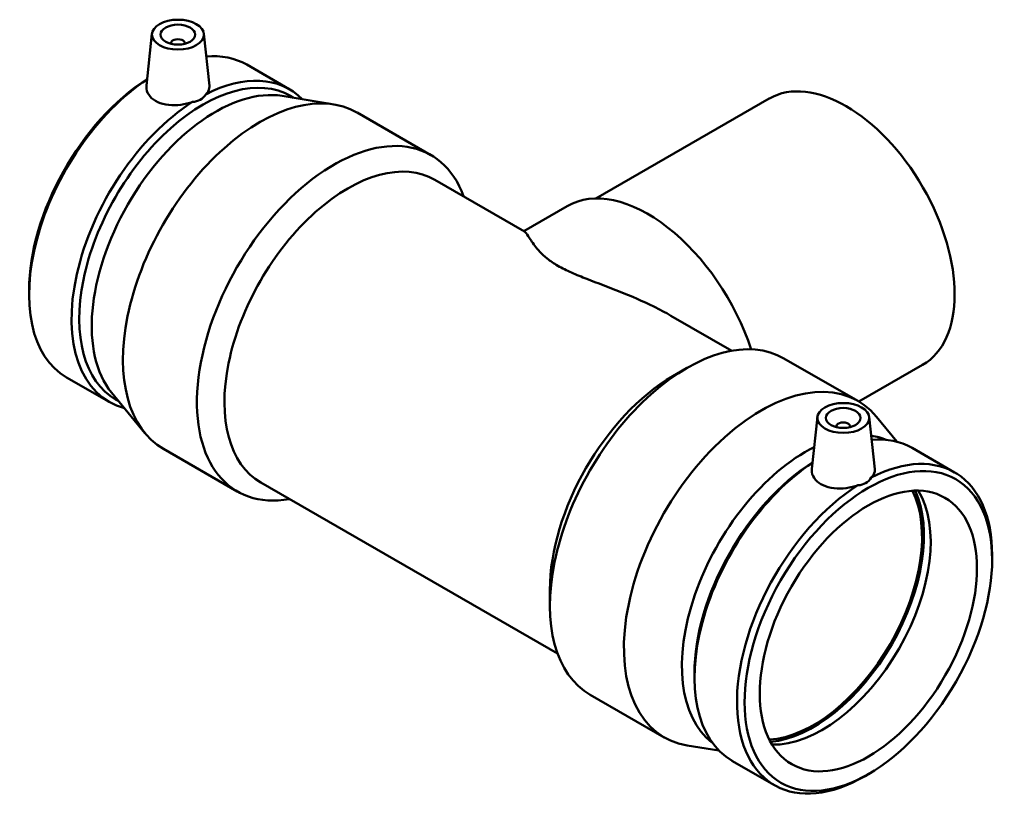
# Model space of a CAD drawing. Header units: inches. Extents: x -6.4 to 51, y -2.8 to 34.1.
# Tile 7 of 7: x 39.8 to 51, y 25.1 to 34.1. Entities that reach past the tile are written whole.
import ezdxf

# ---------------------------------------------------------------- set-up
doc = ezdxf.new("R2010")
doc.units = ezdxf.units.IN
doc.header["$MEASUREMENT"] = 0
doc.layers.add('Visible (ANSI)', color=7, linetype='Continuous', lineweight=50)

msp = doc.modelspace()

# ---------------------------------------------------------------- linework, layer by layer
at = {"layer": 'Visible (ANSI)'}
for p, q in [((41.306, 33.949), (41.243, 33.36)), ((41.895, 33.949), (41.959, 33.357)), ((41.522, 33.842), (41.522, 33.835)), ((41.679, 33.842), (41.679, 33.835)), ((42.382, 33.598), (42.866, 33.32)), ((42.786, 33.242), (43.375, 33.146)), ((42.878, 33.242), (42.913, 33.222)), ((48.321, 33.213), (46.349, 32.077)), ((43.636, 33.055), (44.476, 32.571)), ((44.522, 32.29), (45.54, 31.704)), ((46.026, 31.992), (45.533, 31.708)), ((39.909, 31.036), (39.909, 30.986)), ((47.204, 30.746), (47.896, 30.347)), ((48.488, 30.261), (49.328, 29.777)), ((47.226, 30.059), (47.381, 30.149)), ((50.064, 30.187), (49.34, 29.77)), ((40.336, 30.044), (40.819, 29.766)), ((40.846, 29.874), (41.225, 29.413)), ((40.893, 29.794), (40.928, 29.774)), ((48.868, 29.595), (48.804, 29.006)), ((49.457, 29.595), (49.521, 29.003)), ((49.77, 29.315), (49.538, 29.597)), ((49.084, 29.48), (49.084, 29.488)), ((49.241, 29.48), (49.241, 29.488)), ((41.435, 29.233), (42.275, 28.749)), ((49.944, 29.244), (50.427, 28.966)), ((42.541, 28.851), (45.916, 26.907)), ((50.854, 27.974), (50.854, 28.024)), ((45.828, 27.632), (45.828, 27.452)), ((47.471, 26.682), (47.471, 26.632)), ((46.287, 26.439), (47.127, 25.955)), ((47.749, 25.805), (47.388, 25.864)), ((47.897, 25.69), (48.381, 25.412)), ((49.453, 25.541), (49.409, 25.515))]:
    msp.add_line(p, q, dxfattribs=at)
for centre, major_axis, ratio in [((41.601, 33.939), (-0.295, 0), 0.575862), ((41.601, 33.939), (0.197, 0), 0.575862), ((49.162, 29.584), (-0.295, 0), 0.575862), ((49.162, 29.584), (-0.197, 0), 0.575862), ((49.447, 27.164), (0.993, 1.724), 0.578093), ((49.447, 27.164), (0.871, 1.513), 0.578093)]:
    msp.add_ellipse(centre, major_axis=major_axis, ratio=ratio, dxfattribs=at)
for centre, major_axis, ratio, start_param, end_param in [((41.601, 33.842), (-0.0787, 0), 0.575862, 2.972903, 6.451874), ((41.359, 31.821), (1.023, 1.777), 0.578093, 0, 0.383988), ((41.886, 31.518), (0.993, 1.724), 0.578093, 0, 3.141593), ((41.842, 31.543), (1.023, 1.777), 0.578093, 6.125479, 7.01506), ((41.359, 31.821), (-1.023, -1.777), 0.578093, 4.000156, 6.283185), ((41.316, 31.846), (-0.993, -1.724), 0.578093, 3.971267, 5.495853), ((42.535, 31.144), (1.1, 1.911), 0.578093, 0, 3.141593), ((49.193, 31.7), (-0.871, 1.513), 0.578093, 3.141593, 6.283185), ((42.028, 31.436), (0.993, 1.724), 0.578093, 0.214878, 2.926715), ((41.842, 31.543), (-1.023, -1.777), 0.578093, 3.976647, 6.440891), ((43.376, 30.66), (1.1, 1.911), 0.578093, 5.832158, 9.875805), ((43.532, 30.57), (0.99, 1.72), 0.578093, 0, 3.141593), ((46.941, 30.403), (-0.915, 1.589), 0.578093, 4.367379, 6.283185), ((47.387, 28.35), (1.1, 1.911), 0.578093, 0, 3.141593), ((47.231, 28.44), (-0.99, -1.72), 0.578093, 3.928925, 5.495853), ((48.228, 27.866), (1.1, 1.911), 0.578093, 6.068308, 9.639656), ((49.162, 29.488), (-0.0787, 0), 0.575862, 2.972903, 6.451874), ((48.735, 27.574), (0.993, 1.724), 0.578093, 0.074973, 0.225222), ((48.921, 27.467), (1.023, 1.777), 0.578093, 0, 0.383988), ((48.735, 27.574), (-0.993, -1.724), 0.578093, 3.856704, 6.208212), ((49.404, 27.189), (1.023, 1.777), 0.578093, 5.495853, 7.01506), ((48.921, 27.467), (-1.023, -1.777), 0.578093, 4.000156, 6.283185), ((48.877, 27.492), (-0.993, -1.724), 0.578093, 3.971267, 5.495853), ((49.404, 27.189), (-1.023, -1.777), 0.578093, 3.976647, 7.070517), ((48.823, 27.523), (-0.886, -1.539), 0.578093, 0.383999, 2.757593), ((48.921, 27.467), (-0.871, -1.513), 0.578093, 0.305734, 2.835859), ((48.823, 27.523), (-0.871, -1.513), 0.578093, 0.365163, 2.77643)]:
    msp.add_ellipse(centre, major_axis=major_axis, ratio=ratio, start_param=start_param, end_param=end_param, dxfattribs=at)
for points, knots in [([(41.767, 33.174), (41.758, 33.171), (41.747, 33.168), (41.693, 33.151), (41.645, 33.143), (41.555, 33.136), (41.507, 33.137), (41.418, 33.153), (41.378, 33.168), (41.314, 33.204), (41.287, 33.229), (41.25, 33.285), (41.242, 33.316), (41.242, 33.35), (41.242, 33.355), (41.243, 33.36)], [1.639013, 1.639013, 1.639013, 1.639013, 1.719677, 1.719677, 2.063358, 2.063358, 2.407675, 2.407675, 2.751992, 2.751992, 3.096309, 3.096309, 3.440625, 3.440625, 3.497808, 3.497808, 3.497808, 3.497808]), ([(41.959, 33.357), (41.959, 33.353), (41.959, 33.35), (41.959, 33.324), (41.95, 33.299), (41.927, 33.271), (41.922, 33.266), (41.917, 33.26)], [6.1381368, 6.1381368, 6.1381368, 6.1381368, 6.1926174, 6.1926174, 6.5362987, 6.5362987, 6.6169632, 6.6169632, 6.6169632, 6.6169632]), ([(41.917, 33.26), (41.901, 33.234), (41.879, 33.213), (41.83, 33.184), (41.799, 33.176), (41.767, 33.174)], [1.5858774, 1.5858774, 1.5858774, 1.5858774, 1.8528834, 1.8528834, 2.1198893, 2.1198893, 2.1198893, 2.1198893]), ([(47.204, 30.746), (47.141, 30.782), (47.075, 30.817), (46.884, 30.911), (46.754, 30.967), (46.496, 31.07), (46.369, 31.116), (46.188, 31.187), (46.13, 31.21), (46.019, 31.26), (45.967, 31.285), (45.87, 31.341), (45.831, 31.368), (45.764, 31.421), (45.737, 31.446), (45.668, 31.52), (45.638, 31.564), (45.589, 31.638), (45.572, 31.667), (45.552, 31.694), (45.545, 31.701), (45.54, 31.704)], [12.216522, 12.216522, 12.216522, 12.216522, 12.776131, 12.776131, 13.816824, 13.816824, 14.857518, 14.857518, 15.377864, 15.377864, 15.898211, 15.898211, 16.418558, 16.418558, 16.938904, 16.938904, 17.979598, 17.979598, 19.020291, 19.020291, 19.5799, 19.5799, 19.5799, 19.5799]), ([(49.329, 28.82), (49.319, 28.816), (49.309, 28.813), (49.255, 28.797), (49.207, 28.788), (49.117, 28.781), (49.069, 28.783), (48.98, 28.799), (48.94, 28.813), (48.908, 28.832), (48.876, 28.85), (48.848, 28.875), (48.812, 28.931), (48.803, 28.962), (48.804, 28.996), (48.804, 29.001), (48.805, 29.006)], [4.391005, 4.391005, 4.391005, 4.391005, 4.471669, 4.471669, 4.81535, 4.81535, 5.159667, 5.159667, 5.503984, 5.503984, 5.503984, 5.848301, 5.848301, 6.192617, 6.192617, 6.2498, 6.2498, 6.2498, 6.2498]), ([(49.521, 29.003), (49.521, 28.999), (49.521, 28.995), (49.521, 28.969), (49.512, 28.945), (49.489, 28.917), (49.484, 28.911), (49.479, 28.906)], [3.3861448, 3.3861448, 3.3861448, 3.3861448, 3.4406255, 3.4406255, 3.7843067, 3.7843067, 3.8649712, 3.8649712, 3.8649712, 3.8649712]), ([(49.479, 28.906), (49.463, 28.88), (49.441, 28.858), (49.391, 28.83), (49.361, 28.821), (49.329, 28.82)], [1.5858774, 1.5858774, 1.5858774, 1.5858774, 1.8528834, 1.8528834, 2.1198893, 2.1198893, 2.1198893, 2.1198893])]:
    msp.add_open_spline(points, degree=3, knots=knots, dxfattribs=at)

doc.saveas('drawing.dxf')
